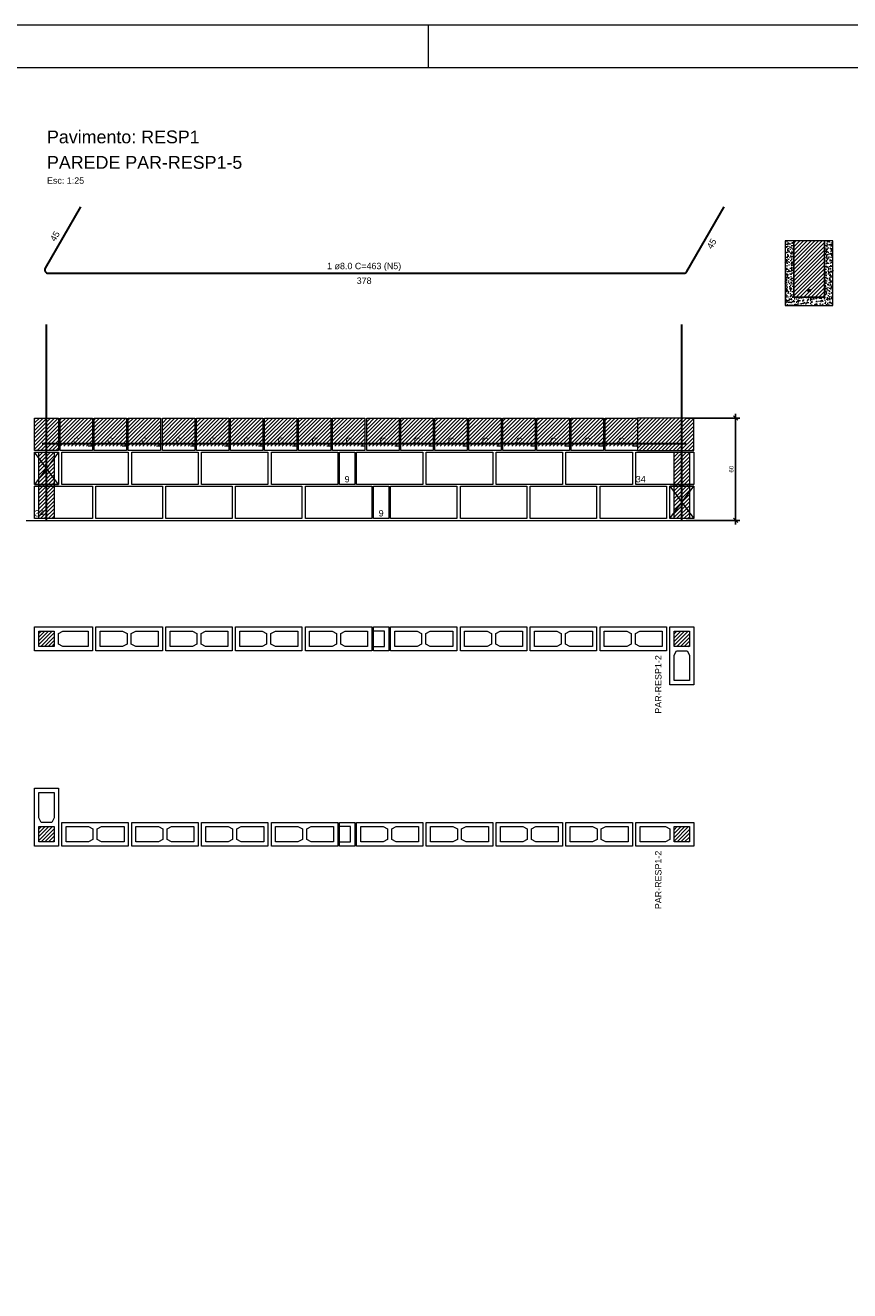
# Model space of a CAD drawing. Header units: millimetres. Extents: x 337 to 624, y -381 to -65.
# Tile 60 of 138: x 479 to 499, y -287 to -257. Entities that reach past the tile are written whole.
import ezdxf

# ---------------------------------------------------------------- set-up
doc = ezdxf.new("R2010")
doc.units = ezdxf.units.MM
doc.header["$MEASUREMENT"] = 0
doc.linetypes.add('DOT', pattern=[6.35, 0, -6.35])
doc.layers.get('0').update_dxf_attribs({"lineweight": 5})
for name, color, linetype, lineweight in [('Armadura', 7, 'Continuous', 30), ('Armaduras em corte', 14, 'Continuous', 0), ('Cotas', 7, 'Continuous', 5), ('Descrição da armadura', 7, 'Continuous', 5), ('PA-Ajustes', 8, 'Continuous', 5), ('PA-Graute', 8, 'Continuous', 0), ('PA-Piso', 7, 'Continuous', 20), ('PE-Contrafiamento L', 1, 'Continuous', 13), ('PE-Inteiro', 7, 'Continuous', 5), ('PE-Meio canaleta', 5, 'Continuous', 5), ('PE-Paredes', 1, 'Continuous', 5), ('PE-Pastilha', 3, 'Continuous', 5), ('PRANCHA 01', 7, 'Continuous', 20), ('Textos armaduras', 7, 'Continuous', 5)]:
    doc.layers.add(name, color=color, linetype=linetype, lineweight=lineweight)
doc.styles.add('Arial', font='arial.ttf')
doc.dimstyles.new('UM_25.000000', dxfattribs={"dimtxt": 0.18, "dimasz": 0.1, "dimexe": 0.1, "dimexo": 0.2, "dimgap": 0, "dimtad": 1, "dimtih": 1, "dimtoh": 1, "dimdec": 1, "dimlfac": 25, "dimzin": 0, "dimdsep": 46, "dimtxsty": 'Standard', "dimcen": 0.09, "dimdle": 0.1, "dimadec": 1, "dimazin": 2, "dimtfac": 1, "dimtdec": 4, "dimtofl": 0, "dimtmove": 0, "dimatfit": 3, "dimfxl": 1, "dimtolj": 1, "dimarcsym": 0})
pattern_1 = [(45, (416.39092, -438.667866), (-0.044194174, 0.044194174), [])]

# ---------------------------------------------------------------- blocks, each defined once
blk = doc.blocks.new('_Oblique')
at = {"color": 0, "linetype": 'ByBlock', "lineweight": -2}
blk.add_line((-0.5, -0.5), (0.5, 0.5), dxfattribs=at)
blk = doc.blocks.new('*D449')
at = {"layer": 'Cotas', "color": 0, "lineweight": -2, "transparency": 16777216}
for p, q in [((494.702, -266.563), (495.967, -266.563)), ((495.867, -269.063), (495.867, -266.463)), ((494.702, -268.963), (495.967, -268.963))]:
    blk.add_line(p, q, dxfattribs=at)
at = {"layer": 'Defpoints', "color": 0, "transparency": 16777216}
for p in [(494.602, -266.563), (495.867, -266.563), (494.602, -268.963)]:
    blk.add_point(p, dxfattribs=at)
at = {"layer": 'Cotas', "color": 0, "lineweight": -2, "transparency": 16777216, "xscale": 0.1, "yscale": 0.1, "zscale": 0.1}
for p, rotation in [((495.867, -266.563), 90), ((495.867, -268.963), 270)]:
    blk.add_blockref('_Oblique', p, dxfattribs=dict(at, rotation=rotation))
at = {"layer": 'Cotas', "transparency": 16777216, "insert": (495.767, -267.763), "char_height": 0.1, "attachment_point": 5, "rotation": 90, "style": 'Arial'}
blk.add_mtext('\\A1;60', dxfattribs=at)

msp = doc.modelspace()

# ---------------------------------------------------------------- hatches: boundary and pattern name
at = {"layer": 'Armaduras em corte', "linetype": 'Continuous'}
msp.add_hatch(color=14, dxfattribs=at).paths.add_polyline_path([(497.6241, -263.5707), (497.624, -263.5679), (497.6236, -263.5652), (497.623, -263.5624), (497.6222, -263.5598), (497.6211, -263.5572), (497.6198, -263.5547), (497.6183, -263.5524), (497.6166, -263.5501), (497.6147, -263.5481), (497.6127, -263.5462), (497.6105, -263.5445), (497.6081, -263.543), (497.6056, -263.5417), (497.6031, -263.5406), (497.6004, -263.5398), (497.5977, -263.5392), (497.5949, -263.5388), (497.5921, -263.5387), (497.5893, -263.5388), (497.5866, -263.5392), (497.5838, -263.5398), (497.5812, -263.5406), (497.5786, -263.5417), (497.5761, -263.543), (497.5738, -263.5445), (497.5715, -263.5462), (497.5695, -263.5481), (497.5676, -263.5501), (497.5659, -263.5524), (497.5644, -263.5547), (497.5631, -263.5572), (497.562, -263.5598), (497.5612, -263.5624), (497.5606, -263.5652), (497.5602, -263.5679), (497.5601, -263.5707), (497.5602, -263.5735), (497.5606, -263.5763), (497.5612, -263.579), (497.562, -263.5817), (497.5631, -263.5842), (497.5644, -263.5867), (497.5659, -263.5891), (497.5676, -263.5913), (497.5695, -263.5933), (497.5715, -263.5952), (497.5738, -263.5969), (497.5761, -263.5984), (497.5786, -263.5997), (497.5812, -263.6008), (497.5838, -263.6016), (497.5866, -263.6022), (497.5893, -263.6026), (497.5921, -263.6027), (497.5949, -263.6026), (497.5977, -263.6022), (497.6004, -263.6016), (497.6031, -263.6008), (497.6056, -263.5997), (497.6081, -263.5984), (497.6105, -263.5969), (497.6127, -263.5952), (497.6147, -263.5933), (497.6166, -263.5913), (497.6183, -263.5891), (497.6198, -263.5867), (497.6211, -263.5842), (497.6222, -263.5817), (497.623, -263.579), (497.6236, -263.5763), (497.624, -263.5735)])
at = {"layer": 'PA-Ajustes', "linetype": 'Continuous'}
h = msp.add_hatch(dxfattribs=at)
h.set_pattern_fill('ANSI31', color=8, scale=0.5, style=0)
h.set_pattern_definition(pattern_1)
h.paths.add_polyline_path([(479.4017, -266.5627), (479.9617, -266.5627), (479.9617, -267.3227), (479.4017, -267.3227)])
h = msp.add_hatch(dxfattribs=at)
h.set_pattern_fill('ANSI31', color=8, scale=0.5, style=0)
h.set_pattern_definition(pattern_1)
h.paths.add_polyline_path([(493.5617, -266.5627), (493.5617, -267.3227), (494.8821, -267.3227), (494.8821, -266.5627)])
at = {"layer": 'PA-Graute', "linetype": 'Continuous'}
h = msp.add_hatch(dxfattribs=at)
h.set_pattern_fill('ANSI31', color=8, scale=0.5, style=0)
h.set_pattern_definition(pattern_1)
h.paths.add_polyline_path([(497.2321, -263.7227), (497.9521, -263.7227), (497.9521, -262.4027), (497.2321, -262.4027)])
h = msp.add_hatch(dxfattribs=at)
h.set_pattern_fill('ANSI31', color=8, scale=0.5, style=0)
h.set_pattern_definition(pattern_1)
h.paths.add_polyline_path([(480.0017, -266.5627), (480.7617, -266.5627), (480.7617, -267.2227), (480.0017, -267.2227)])
h = msp.add_hatch(dxfattribs=at)
h.set_pattern_fill('ANSI31', color=8, scale=0.5, style=0)
h.set_pattern_definition(pattern_1)
h.paths.add_polyline_path([(480.8017, -266.5627), (481.5617, -266.5627), (481.5617, -267.2227), (480.8017, -267.2227)])
h = msp.add_hatch(dxfattribs=at)
h.set_pattern_fill('ANSI31', color=8, scale=0.5, style=0)
h.set_pattern_definition(pattern_1)
h.paths.add_polyline_path([(481.6017, -266.5627), (482.3617, -266.5627), (482.3617, -267.2227), (481.6017, -267.2227)])
h = msp.add_hatch(dxfattribs=at)
h.set_pattern_fill('ANSI31', color=8, scale=0.5, style=0)
h.set_pattern_definition(pattern_1)
h.paths.add_polyline_path([(482.4017, -266.5627), (483.1617, -266.5627), (483.1617, -267.2227), (482.4017, -267.2227)])
h = msp.add_hatch(dxfattribs=at)
h.set_pattern_fill('ANSI31', color=8, scale=0.5, style=0)
h.set_pattern_definition(pattern_1)
h.paths.add_polyline_path([(483.2017, -266.5627), (483.9617, -266.5627), (483.9617, -267.2227), (483.2017, -267.2227)])
h = msp.add_hatch(dxfattribs=at)
h.set_pattern_fill('ANSI31', color=8, scale=0.5, style=0)
h.set_pattern_definition(pattern_1)
h.paths.add_polyline_path([(484.0017, -266.5627), (484.7617, -266.5627), (484.7617, -267.2227), (484.0017, -267.2227)])
h = msp.add_hatch(dxfattribs=at)
h.set_pattern_fill('ANSI31', color=8, scale=0.5, style=0)
h.set_pattern_definition(pattern_1)
h.paths.add_polyline_path([(484.8017, -266.5627), (485.5617, -266.5627), (485.5617, -267.2227), (484.8017, -267.2227)])
h = msp.add_hatch(dxfattribs=at)
h.set_pattern_fill('ANSI31', color=8, scale=0.5, style=0)
h.set_pattern_definition(pattern_1)
h.paths.add_polyline_path([(485.6017, -266.5627), (486.3617, -266.5627), (486.3617, -267.2227), (485.6017, -267.2227)])
h = msp.add_hatch(dxfattribs=at)
h.set_pattern_fill('ANSI31', color=8, scale=0.5, style=0)
h.set_pattern_definition(pattern_1)
h.paths.add_polyline_path([(486.4017, -266.5627), (487.1617, -266.5627), (487.1617, -267.2227), (486.4017, -267.2227)])
h = msp.add_hatch(dxfattribs=at)
h.set_pattern_fill('ANSI31', color=8, scale=0.5, style=0)
h.set_pattern_definition(pattern_1)
h.paths.add_polyline_path([(487.2017, -266.5627), (487.9617, -266.5627), (487.9617, -267.2227), (487.2017, -267.2227)])
h = msp.add_hatch(dxfattribs=at)
h.set_pattern_fill('ANSI31', color=8, scale=0.5, style=0)
h.set_pattern_definition(pattern_1)
h.paths.add_polyline_path([(488.0017, -266.5627), (488.7617, -266.5627), (488.7617, -267.2227), (488.0017, -267.2227)])
h = msp.add_hatch(dxfattribs=at)
h.set_pattern_fill('ANSI31', color=8, scale=0.5, style=0)
h.set_pattern_definition(pattern_1)
h.paths.add_polyline_path([(488.8017, -266.5627), (489.5617, -266.5627), (489.5617, -267.2227), (488.8017, -267.2227)])
h = msp.add_hatch(dxfattribs=at)
h.set_pattern_fill('ANSI31', color=8, scale=0.5, style=0)
h.set_pattern_definition(pattern_1)
h.paths.add_polyline_path([(489.6017, -266.5627), (490.3617, -266.5627), (490.3617, -267.2227), (489.6017, -267.2227)])
h = msp.add_hatch(dxfattribs=at)
h.set_pattern_fill('ANSI31', color=8, scale=0.5, style=0)
h.set_pattern_definition(pattern_1)
h.paths.add_polyline_path([(490.4017, -266.5627), (491.1617, -266.5627), (491.1617, -267.2227), (490.4017, -267.2227)])
h = msp.add_hatch(dxfattribs=at)
h.set_pattern_fill('ANSI31', color=8, scale=0.5, style=0)
h.set_pattern_definition(pattern_1)
h.paths.add_polyline_path([(491.2017, -266.5627), (491.9617, -266.5627), (491.9617, -267.2227), (491.2017, -267.2227)])
h = msp.add_hatch(dxfattribs=at)
h.set_pattern_fill('ANSI31', color=8, scale=0.5, style=0)
h.set_pattern_definition(pattern_1)
h.paths.add_polyline_path([(492.0017, -266.5627), (492.7617, -266.5627), (492.7617, -267.2227), (492.0017, -267.2227)])
h = msp.add_hatch(dxfattribs=at)
h.set_pattern_fill('ANSI31', color=8, scale=0.5, style=0)
h.set_pattern_definition(pattern_1)
h.paths.add_polyline_path([(492.8017, -266.5627), (493.5617, -266.5627), (493.5617, -267.2227), (492.8017, -267.2227)])
h = msp.add_hatch(dxfattribs=at)
h.set_pattern_fill('ANSI31', color=8, scale=0.5, style=0)
h.set_pattern_definition(pattern_1)
h.paths.add_polyline_path([(479.5017, -267.3627), (479.8617, -267.3627), (479.8617, -268.9227), (479.5017, -268.9227)])
h = msp.add_hatch(dxfattribs=at)
h.set_pattern_fill('ANSI31', color=8, scale=0.5, style=0)
h.set_pattern_definition(pattern_1)
h.paths.add_polyline_path([(494.4221, -267.3627), (494.7821, -267.3627), (494.7821, -268.9227), (494.4221, -268.9227)])
h = msp.add_hatch(dxfattribs=at)
h.set_pattern_fill('ANSI31', color=8, scale=0.5, style=0)
h.set_pattern_definition(pattern_1)
h.paths.add_polyline_path([(479.5017, -271.5621), (479.8617, -271.5621), (479.8617, -271.9221), (479.5017, -271.9221)])
h = msp.add_hatch(dxfattribs=at)
h.set_pattern_fill('ANSI31', color=8, scale=0.5, style=0)
h.set_pattern_definition(pattern_1)
h.paths.add_polyline_path([(494.7821, -271.5621), (494.7821, -271.9221), (494.4221, -271.9221), (494.4221, -271.5621)])
h = msp.add_hatch(dxfattribs=at)
h.set_pattern_fill('ANSI31', color=8, scale=0.5, style=0)
h.set_pattern_definition(pattern_1)
h.paths.add_polyline_path([(479.5017, -276.5108), (479.5017, -276.1508), (479.8617, -276.1508), (479.8617, -276.5108)])
h = msp.add_hatch(dxfattribs=at)
h.set_pattern_fill('ANSI31', color=8, scale=0.5, style=0)
h.set_pattern_definition(pattern_1)
h.paths.add_polyline_path([(494.7821, -276.5108), (494.4221, -276.5108), (494.4221, -276.1508), (494.7821, -276.1508)])
at = {"layer": 'PE-Meio canaleta', "linetype": 'Continuous'}
h = msp.add_hatch(dxfattribs=at)
h.set_pattern_fill('AR-CONC', color=5, scale=0.02, style=0)
h.set_pattern_definition([(50, (416.39092, -438.66787), (0.14345204, -0.01255043), [0.015, -0.165]), (355, (416.39092, -438.66787), (-0.02775027, 0.15043843), [0.012, -0.132]), (100.4514, (416.40287, -438.66891), (0.11570188, 0.13788791), [0.01274804, -0.14022842]), (46.1842, (416.39092, -438.62787), (0.21344821, -0.0331038), [0.0225, -0.2475]), (96.6356, (416.4087, -438.63063), (0.18693254, 0.19482357), [0.01912206, -0.2103426]), (351.1842, (416.39092, -438.62787), (0.1869324, 0.19482372), [0.018, -0.198]), (21, (416.41092, -438.63787), (0.11938141, -0.08052378), [0.015, -0.165]), (326, (416.41092, -438.63787), (0.04866307, 0.14503001), [0.012, -0.132]), (71.4514, (416.42087, -438.64458), (0.16804453, 0.0645061), [0.01274804, -0.14022842]), (37.5, (416.39092, -438.667866), (0.002431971, 0.066578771), [0, -0.1304, 0, -0.134, 0, -0.1325]), (7.5, (416.39092, -438.66787), (0.052613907, 0.078882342), [0, -0.0764, 0, -0.1274, 0, -0.0505]), (327.5, (416.34632, -438.667866), (0.106764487, -0.004510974), [0, -0.05, 0, -0.156, 0, -0.207]), (317.5, (416.32632, -438.66787), (0.116637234, 0.020020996), [0, -0.065, 0, -0.1036, 0, -0.147])])
h.paths.add_polyline_path([(497.0321, -263.9227), (498.1521, -263.9227), (498.1521, -262.4027), (497.9521, -262.4027), (497.9521, -263.7227), (497.2321, -263.7227), (497.2321, -262.4027), (497.0321, -262.4027)])

# ---------------------------------------------------------------- linework, layer by layer
at = {"layer": 'Armadura'}
for p, q in [((480.4817, -261.6039), (479.651, -263.0427)), ((494.7252, -263.1227), (495.6021, -261.6039)), ((479.7203, -263.1627), (494.6559, -263.1627)), ((479.5817, -267.1627), (494.7021, -267.1627))]:
    msp.add_line(p, q, dxfattribs=at)
for points in [[(479.6817, -268.9627), (479.6817, -264.3627)], [(494.6021, -268.9627), (494.6021, -264.3627)]]:
    msp.add_lwpolyline(points, dxfattribs=at)
for centre, start, end in [((479.7203, -263.0827), 150, 270), ((494.6559, -263.0827), 270, 330)]:
    msp.add_arc(centre, 0.08, start, end, dxfattribs=at)
at = {"layer": 'Armaduras em corte'}
msp.add_circle((497.5921, -263.5707), 0.032, dxfattribs=at)
at = {"layer": 'PA-Ajustes', "linetype": 'Continuous'}
for points in [[(479.4017, -266.5627), (479.9617, -266.5627), (479.9617, -267.3227), (479.4017, -267.3227)], [(493.5617, -266.5627), (493.5617, -267.3227), (494.8821, -267.3227), (494.8821, -266.5627)]]:
    msp.add_lwpolyline(points, close=True, dxfattribs=at)
at = {"layer": 'PA-Graute', "color": 8, "linetype": 'Continuous'}
for points in [[(479.5017, -267.3627), (479.8617, -267.3627), (479.8617, -268.9227), (479.5017, -268.9227)], [(494.4221, -267.3627), (494.7821, -267.3627), (494.7821, -268.9227), (494.4221, -268.9227)]]:
    msp.add_lwpolyline(points, close=True, dxfattribs=at)
at = {"layer": 'PA-Piso'}
msp.add_line((479.2017, -268.9627), (495.6421, -268.9627), dxfattribs=at)
at = {"layer": 'PE-Contrafiamento L', "linetype": 'Continuous'}
for p, q in [((479.4017, -268.1227), (479.4017, -267.3627)), ((479.4017, -267.3627), (479.9617, -267.3627)), ((479.9617, -267.3627), (479.4017, -268.1227)), ((479.9617, -268.1227), (479.4017, -267.3627)), ((479.4017, -267.3627), (479.9617, -267.3627)), ((479.9617, -267.3627), (479.9617, -268.1227)), ((493.5221, -268.1227), (493.5221, -267.3627)), ((493.5221, -267.3627), (494.8821, -267.3627)), ((494.8821, -267.3627), (494.8821, -268.1227)), ((479.9617, -268.1227), (479.4017, -268.1227)), ((479.4017, -268.1227), (479.9617, -268.1227)), ((479.4017, -268.1627), (480.7617, -268.1627)), ((479.4017, -268.9227), (479.4017, -268.1627)), ((480.7617, -268.1627), (480.7617, -268.9227)), ((494.8821, -268.1227), (493.5221, -268.1227)), ((494.3221, -268.1627), (494.8821, -268.1627)), ((494.3221, -268.9227), (494.8821, -268.1627)), ((494.8821, -268.1627), (494.3221, -268.1627)), ((494.3221, -268.1627), (494.8821, -268.9227)), ((494.3221, -268.9227), (494.3221, -268.1627)), ((494.8821, -268.1627), (494.8821, -268.9227)), ((480.7617, -268.9227), (479.4017, -268.9227)), ((494.8821, -268.9227), (494.3221, -268.9227)), ((494.8821, -268.9227), (494.3221, -268.9227)), ((479.4017, -271.4621), (480.7617, -271.4621)), ((479.4017, -272.0221), (479.4017, -271.4621)), ((480.7617, -271.4621), (480.7617, -272.0221)), ((494.3221, -272.8221), (494.3221, -271.4621)), ((494.3221, -271.4621), (494.8821, -271.4621)), ((494.8821, -271.4621), (494.8821, -272.8221)), ((480.7617, -272.0221), (479.4017, -272.0221)), ((494.8821, -272.8221), (494.3221, -272.8221)), ((479.4017, -276.6108), (479.4017, -275.2508)), ((479.4017, -275.2508), (479.9617, -275.2508)), ((479.9617, -275.2508), (479.9617, -276.6108)), ((493.5221, -276.6108), (493.5221, -276.0508)), ((493.5221, -276.0508), (494.8821, -276.0508)), ((494.8821, -276.0508), (494.8821, -276.6108)), ((479.9617, -276.6108), (479.4017, -276.6108)), ((494.8821, -276.6108), (493.5221, -276.6108))]:
    msp.add_line(p, q, dxfattribs=at)
at = {"layer": 'PE-Contrafiamento L', "linetype": 'Continuous', "lineweight": 5}
for p, q in [((479.5017, -271.5621), (479.8617, -271.5621)), ((479.5017, -271.9221), (479.5017, -271.5621)), ((479.8617, -271.5621), (479.8617, -271.9221)), ((479.9617, -271.6181), (480.0657, -271.5621)), ((479.9617, -271.8661), (479.9617, -271.6181)), ((480.0657, -271.5621), (480.6617, -271.5621)), ((480.6617, -271.5621), (480.6617, -271.9221)), ((494.4221, -271.9221), (494.4221, -271.5621)), ((494.4221, -271.5621), (494.7821, -271.5621)), ((494.7821, -271.5621), (494.7821, -271.9221)), ((479.8617, -271.9221), (479.5017, -271.9221)), ((480.0657, -271.9221), (479.9617, -271.8661)), ((480.6617, -271.9221), (480.0657, -271.9221)), ((494.7821, -271.9221), (494.4221, -271.9221)), ((494.4221, -272.1261), (494.4781, -272.0221)), ((494.4781, -272.0221), (494.7261, -272.0221)), ((494.7261, -272.0221), (494.7821, -272.1261)), ((494.4221, -272.7221), (494.4221, -272.1261)), ((494.7821, -272.1261), (494.7821, -272.7221)), ((494.7821, -272.7221), (494.4221, -272.7221)), ((479.5017, -275.9468), (479.5017, -275.3508)), ((479.5017, -275.3508), (479.8617, -275.3508)), ((479.8617, -275.3508), (479.8617, -275.9468)), ((479.5577, -276.0508), (479.5017, -275.9468)), ((479.5017, -276.5108), (479.5017, -276.1508)), ((479.5017, -276.1508), (479.8617, -276.1508)), ((479.8057, -276.0508), (479.5577, -276.0508)), ((479.8617, -275.9468), (479.8057, -276.0508)), ((479.8617, -276.1508), (479.8617, -276.5108)), ((493.6221, -276.5108), (493.6221, -276.1508)), ((493.6221, -276.1508), (494.2181, -276.1508)), ((494.2181, -276.1508), (494.3221, -276.2068)), ((494.3221, -276.2068), (494.3221, -276.4548)), ((494.4221, -276.5108), (494.4221, -276.1508)), ((494.4221, -276.1508), (494.7821, -276.1508)), ((494.7821, -276.1508), (494.7821, -276.5108)), ((494.3221, -276.4548), (494.2181, -276.5108)), ((479.8617, -276.5108), (479.5017, -276.5108)), ((494.2181, -276.5108), (493.6221, -276.5108)), ((494.7821, -276.5108), (494.4221, -276.5108))]:
    msp.add_line(p, q, dxfattribs=at)
at = {"layer": 'PE-Inteiro', "linetype": 'Continuous'}
for p, q in [((480.0417, -267.3627), (481.6017, -267.3627)), ((480.0417, -268.1227), (480.0417, -267.3627)), ((481.6017, -267.3627), (481.6017, -268.1227)), ((481.6817, -267.3627), (483.2417, -267.3627)), ((481.6817, -268.1227), (481.6817, -267.3627)), ((483.2417, -267.3627), (483.2417, -268.1227)), ((483.3217, -267.3627), (484.8817, -267.3627)), ((483.3217, -268.1227), (483.3217, -267.3627)), ((484.8817, -267.3627), (484.8817, -268.1227)), ((484.9617, -267.3627), (486.5217, -267.3627)), ((484.9617, -268.1227), (484.9617, -267.3627)), ((486.5217, -267.3627), (486.5217, -268.1227)), ((486.9621, -267.3627), (488.5221, -267.3627)), ((486.9621, -268.1227), (486.9621, -267.3627)), ((488.5221, -267.3627), (488.5221, -268.1227)), ((488.6021, -267.3627), (490.1621, -267.3627)), ((488.6021, -268.1227), (488.6021, -267.3627)), ((490.1621, -267.3627), (490.1621, -268.1227)), ((490.2421, -267.3627), (491.8021, -267.3627)), ((490.2421, -268.1227), (490.2421, -267.3627)), ((491.8021, -267.3627), (491.8021, -268.1227)), ((491.8821, -267.3627), (493.4421, -267.3627)), ((491.8821, -268.1227), (491.8821, -267.3627)), ((493.4421, -267.3627), (493.4421, -268.1227)), ((481.6017, -268.1227), (480.0417, -268.1227)), ((480.8417, -268.1627), (482.4017, -268.1627)), ((480.8417, -268.9227), (480.8417, -268.1627)), ((483.2417, -268.1227), (481.6817, -268.1227)), ((482.4017, -268.1627), (482.4017, -268.9227)), ((482.4817, -268.1627), (484.0417, -268.1627)), ((482.4817, -268.9227), (482.4817, -268.1627)), ((484.8817, -268.1227), (483.3217, -268.1227)), ((484.0417, -268.1627), (484.0417, -268.9227)), ((484.1217, -268.1627), (485.6817, -268.1627)), ((484.1217, -268.9227), (484.1217, -268.1627)), ((486.5217, -268.1227), (484.9617, -268.1227)), ((485.6817, -268.1627), (485.6817, -268.9227)), ((485.7617, -268.1627), (487.3217, -268.1627)), ((485.7617, -268.9227), (485.7617, -268.1627)), ((488.5221, -268.1227), (486.9621, -268.1227)), ((487.3217, -268.1627), (487.3217, -268.9227)), ((487.7621, -268.1627), (489.3221, -268.1627)), ((487.7621, -268.9227), (487.7621, -268.1627)), ((490.1621, -268.1227), (488.6021, -268.1227)), ((489.3221, -268.1627), (489.3221, -268.9227)), ((489.4021, -268.1627), (490.9621, -268.1627)), ((489.4021, -268.9227), (489.4021, -268.1627)), ((491.8021, -268.1227), (490.2421, -268.1227)), ((490.9621, -268.1627), (490.9621, -268.9227)), ((491.0421, -268.1627), (492.6021, -268.1627)), ((491.0421, -268.9227), (491.0421, -268.1627)), ((493.4421, -268.1227), (491.8821, -268.1227)), ((492.6021, -268.1627), (492.6021, -268.9227)), ((492.6821, -268.1627), (494.2421, -268.1627)), ((492.6821, -268.9227), (492.6821, -268.1627)), ((494.2421, -268.1627), (494.2421, -268.9227)), ((482.4017, -268.9227), (480.8417, -268.9227)), ((484.0417, -268.9227), (482.4817, -268.9227)), ((485.6817, -268.9227), (484.1217, -268.9227)), ((487.3217, -268.9227), (485.7617, -268.9227)), ((489.3221, -268.9227), (487.7621, -268.9227)), ((490.9621, -268.9227), (489.4021, -268.9227)), ((492.6021, -268.9227), (491.0421, -268.9227)), ((494.2421, -268.9227), (492.6821, -268.9227)), ((480.8417, -271.4621), (482.4017, -271.4621)), ((480.8417, -272.0221), (480.8417, -271.4621)), ((482.4017, -271.4621), (482.4017, -272.0221)), ((482.4817, -271.4621), (484.0417, -271.4621)), ((482.4817, -272.0221), (482.4817, -271.4621)), ((484.0417, -271.4621), (484.0417, -272.0221)), ((484.1217, -271.4621), (485.6817, -271.4621)), ((484.1217, -272.0221), (484.1217, -271.4621)), ((485.6817, -271.4621), (485.6817, -272.0221)), ((485.7617, -271.4621), (487.3217, -271.4621)), ((485.7617, -272.0221), (485.7617, -271.4621)), ((487.3217, -271.4621), (487.3217, -272.0221)), ((487.7621, -271.4621), (489.3221, -271.4621)), ((487.7621, -272.0221), (487.7621, -271.4621)), ((489.3221, -271.4621), (489.3221, -272.0221)), ((489.4021, -271.4621), (490.9621, -271.4621)), ((489.4021, -272.0221), (489.4021, -271.4621)), ((490.9621, -271.4621), (490.9621, -272.0221)), ((491.0421, -271.4621), (492.6021, -271.4621)), ((491.0421, -272.0221), (491.0421, -271.4621)), ((492.6021, -271.4621), (492.6021, -272.0221)), ((492.6821, -271.4621), (494.2421, -271.4621)), ((492.6821, -272.0221), (492.6821, -271.4621)), ((494.2421, -271.4621), (494.2421, -272.0221)), ((482.4017, -272.0221), (480.8417, -272.0221)), ((484.0417, -272.0221), (482.4817, -272.0221)), ((485.6817, -272.0221), (484.1217, -272.0221)), ((487.3217, -272.0221), (485.7617, -272.0221)), ((489.3221, -272.0221), (487.7621, -272.0221)), ((490.9621, -272.0221), (489.4021, -272.0221)), ((492.6021, -272.0221), (491.0421, -272.0221)), ((494.2421, -272.0221), (492.6821, -272.0221)), ((480.0417, -276.0508), (481.6017, -276.0508)), ((480.0417, -276.6108), (480.0417, -276.0508)), ((481.6017, -276.0508), (481.6017, -276.6108)), ((481.6817, -276.0508), (483.2417, -276.0508)), ((481.6817, -276.6108), (481.6817, -276.0508)), ((483.2417, -276.0508), (483.2417, -276.6108)), ((483.3217, -276.0508), (484.8817, -276.0508)), ((483.3217, -276.6108), (483.3217, -276.0508)), ((484.8817, -276.0508), (484.8817, -276.6108)), ((484.9617, -276.0508), (486.5217, -276.0508)), ((484.9617, -276.6108), (484.9617, -276.0508)), ((486.5217, -276.0508), (486.5217, -276.6108)), ((486.9621, -276.0508), (488.5221, -276.0508)), ((486.9621, -276.6108), (486.9621, -276.0508)), ((488.5221, -276.0508), (488.5221, -276.6108)), ((488.6021, -276.0508), (490.1621, -276.0508)), ((488.6021, -276.6108), (488.6021, -276.0508)), ((490.1621, -276.0508), (490.1621, -276.6108)), ((490.2421, -276.0508), (491.8021, -276.0508)), ((490.2421, -276.6108), (490.2421, -276.0508)), ((491.8021, -276.0508), (491.8021, -276.6108)), ((491.8821, -276.0508), (493.4421, -276.0508)), ((491.8821, -276.6108), (491.8821, -276.0508)), ((493.4421, -276.0508), (493.4421, -276.6108)), ((481.6017, -276.6108), (480.0417, -276.6108)), ((483.2417, -276.6108), (481.6817, -276.6108)), ((484.8817, -276.6108), (483.3217, -276.6108)), ((486.5217, -276.6108), (484.9617, -276.6108)), ((488.5221, -276.6108), (486.9621, -276.6108)), ((490.1621, -276.6108), (488.6021, -276.6108)), ((491.8021, -276.6108), (490.2421, -276.6108)), ((493.4421, -276.6108), (491.8821, -276.6108))]:
    msp.add_line(p, q, dxfattribs=at)
at = {"layer": 'PE-Inteiro', "linetype": 'Continuous', "lineweight": 5}
for p, q in [((480.9417, -271.5621), (481.4677, -271.5621)), ((480.9417, -271.9221), (480.9417, -271.5621)), ((481.4677, -271.5621), (481.5717, -271.6181)), ((481.5717, -271.6181), (481.5717, -271.8661)), ((481.6717, -271.6181), (481.7757, -271.5621)), ((481.6717, -271.8661), (481.6717, -271.6181)), ((481.7757, -271.5621), (482.3017, -271.5621)), ((482.3017, -271.5621), (482.3017, -271.9221)), ((482.5817, -271.5621), (483.1077, -271.5621)), ((482.5817, -271.9221), (482.5817, -271.5621)), ((483.1077, -271.5621), (483.2117, -271.6181)), ((483.2117, -271.6181), (483.2117, -271.8661)), ((483.3117, -271.6181), (483.4157, -271.5621)), ((483.3117, -271.8661), (483.3117, -271.6181)), ((483.4157, -271.5621), (483.9417, -271.5621)), ((483.9417, -271.5621), (483.9417, -271.9221)), ((484.2217, -271.5621), (484.7477, -271.5621)), ((484.2217, -271.9221), (484.2217, -271.5621)), ((484.7477, -271.5621), (484.8517, -271.6181)), ((484.8517, -271.6181), (484.8517, -271.8661)), ((484.9517, -271.6181), (485.0557, -271.5621)), ((484.9517, -271.8661), (484.9517, -271.6181)), ((485.0557, -271.5621), (485.5817, -271.5621)), ((485.5817, -271.5621), (485.5817, -271.9221)), ((485.8617, -271.5621), (486.3877, -271.5621)), ((485.8617, -271.9221), (485.8617, -271.5621)), ((486.3877, -271.5621), (486.4917, -271.6181)), ((486.4917, -271.6181), (486.4917, -271.8661)), ((486.5917, -271.6181), (486.6957, -271.5621)), ((486.5917, -271.8661), (486.5917, -271.6181)), ((486.6957, -271.5621), (487.2217, -271.5621)), ((487.2217, -271.5621), (487.2217, -271.9221)), ((487.8621, -271.5621), (488.3881, -271.5621)), ((487.8621, -271.9221), (487.8621, -271.5621)), ((488.3881, -271.5621), (488.4921, -271.6181)), ((488.4921, -271.6181), (488.4921, -271.8661)), ((488.5921, -271.6181), (488.6961, -271.5621)), ((488.5921, -271.8661), (488.5921, -271.6181)), ((488.6961, -271.5621), (489.2221, -271.5621)), ((489.2221, -271.5621), (489.2221, -271.9221)), ((489.5021, -271.5621), (490.0281, -271.5621)), ((489.5021, -271.9221), (489.5021, -271.5621)), ((490.0281, -271.5621), (490.1321, -271.6181)), ((490.1321, -271.6181), (490.1321, -271.8661)), ((490.2321, -271.6181), (490.3361, -271.5621)), ((490.2321, -271.8661), (490.2321, -271.6181)), ((490.3361, -271.5621), (490.8621, -271.5621)), ((490.8621, -271.5621), (490.8621, -271.9221)), ((491.1421, -271.5621), (491.6681, -271.5621)), ((491.1421, -271.9221), (491.1421, -271.5621)), ((491.6681, -271.5621), (491.7721, -271.6181)), ((491.7721, -271.6181), (491.7721, -271.8661)), ((491.8721, -271.6181), (491.9761, -271.5621)), ((491.8721, -271.8661), (491.8721, -271.6181)), ((491.9761, -271.5621), (492.5021, -271.5621)), ((492.5021, -271.5621), (492.5021, -271.9221)), ((492.7821, -271.5621), (493.3081, -271.5621)), ((492.7821, -271.9221), (492.7821, -271.5621)), ((493.3081, -271.5621), (493.4121, -271.6181)), ((493.4121, -271.6181), (493.4121, -271.8661)), ((493.5121, -271.6181), (493.6161, -271.5621)), ((493.5121, -271.8661), (493.5121, -271.6181)), ((493.6161, -271.5621), (494.1421, -271.5621)), ((494.1421, -271.5621), (494.1421, -271.9221)), ((481.4677, -271.9221), (480.9417, -271.9221)), ((481.5717, -271.8661), (481.4677, -271.9221)), ((481.7757, -271.9221), (481.6717, -271.8661)), ((482.3017, -271.9221), (481.7757, -271.9221)), ((483.1077, -271.9221), (482.5817, -271.9221)), ((483.2117, -271.8661), (483.1077, -271.9221)), ((483.4157, -271.9221), (483.3117, -271.8661)), ((483.9417, -271.9221), (483.4157, -271.9221)), ((484.7477, -271.9221), (484.2217, -271.9221)), ((484.8517, -271.8661), (484.7477, -271.9221)), ((485.0557, -271.9221), (484.9517, -271.8661)), ((485.5817, -271.9221), (485.0557, -271.9221)), ((486.3877, -271.9221), (485.8617, -271.9221)), ((486.4917, -271.8661), (486.3877, -271.9221)), ((486.6957, -271.9221), (486.5917, -271.8661)), ((487.2217, -271.9221), (486.6957, -271.9221)), ((488.3881, -271.9221), (487.8621, -271.9221)), ((488.4921, -271.8661), (488.3881, -271.9221)), ((488.6961, -271.9221), (488.5921, -271.8661)), ((489.2221, -271.9221), (488.6961, -271.9221)), ((490.0281, -271.9221), (489.5021, -271.9221)), ((490.1321, -271.8661), (490.0281, -271.9221)), ((490.3361, -271.9221), (490.2321, -271.8661)), ((490.8621, -271.9221), (490.3361, -271.9221)), ((491.6681, -271.9221), (491.1421, -271.9221)), ((491.7721, -271.8661), (491.6681, -271.9221)), ((491.9761, -271.9221), (491.8721, -271.8661)), ((492.5021, -271.9221), (491.9761, -271.9221)), ((493.3081, -271.9221), (492.7821, -271.9221)), ((493.4121, -271.8661), (493.3081, -271.9221)), ((493.6161, -271.9221), (493.5121, -271.8661)), ((494.1421, -271.9221), (493.6161, -271.9221)), ((480.1417, -276.1508), (480.6677, -276.1508)), ((480.1417, -276.5108), (480.1417, -276.1508)), ((480.6677, -276.1508), (480.7717, -276.2068)), ((480.7717, -276.2068), (480.7717, -276.4548)), ((480.8717, -276.2068), (480.9757, -276.1508)), ((480.8717, -276.4548), (480.8717, -276.2068)), ((480.9757, -276.1508), (481.5017, -276.1508)), ((481.5017, -276.1508), (481.5017, -276.5108)), ((481.7817, -276.1508), (482.3077, -276.1508)), ((481.7817, -276.5108), (481.7817, -276.1508)), ((482.3077, -276.1508), (482.4117, -276.2068)), ((482.4117, -276.2068), (482.4117, -276.4548)), ((482.5117, -276.2068), (482.6157, -276.1508)), ((482.5117, -276.4548), (482.5117, -276.2068)), ((482.6157, -276.1508), (483.1417, -276.1508)), ((483.1417, -276.1508), (483.1417, -276.5108)), ((483.4217, -276.1508), (483.9477, -276.1508)), ((483.4217, -276.5108), (483.4217, -276.1508)), ((483.9477, -276.1508), (484.0517, -276.2068)), ((484.0517, -276.2068), (484.0517, -276.4548)), ((484.1517, -276.2068), (484.2557, -276.1508)), ((484.1517, -276.4548), (484.1517, -276.2068)), ((484.2557, -276.1508), (484.7817, -276.1508)), ((484.7817, -276.1508), (484.7817, -276.5108)), ((485.0617, -276.1508), (485.5877, -276.1508)), ((485.0617, -276.5108), (485.0617, -276.1508)), ((485.5877, -276.1508), (485.6917, -276.2068)), ((485.6917, -276.2068), (485.6917, -276.4548)), ((485.7917, -276.2068), (485.8957, -276.1508)), ((485.7917, -276.4548), (485.7917, -276.2068)), ((485.8957, -276.1508), (486.4217, -276.1508)), ((486.4217, -276.1508), (486.4217, -276.5108)), ((487.0621, -276.1508), (487.5881, -276.1508)), ((487.0621, -276.5108), (487.0621, -276.1508)), ((487.5881, -276.1508), (487.6921, -276.2068)), ((487.6921, -276.2068), (487.6921, -276.4548)), ((487.7921, -276.2068), (487.8961, -276.1508)), ((487.7921, -276.4548), (487.7921, -276.2068)), ((487.8961, -276.1508), (488.4221, -276.1508)), ((488.4221, -276.1508), (488.4221, -276.5108)), ((488.7021, -276.1508), (489.2281, -276.1508)), ((488.7021, -276.5108), (488.7021, -276.1508)), ((489.2281, -276.1508), (489.3321, -276.2068)), ((489.3321, -276.2068), (489.3321, -276.4548)), ((489.4321, -276.2068), (489.5361, -276.1508)), ((489.4321, -276.4548), (489.4321, -276.2068)), ((489.5361, -276.1508), (490.0621, -276.1508)), ((490.0621, -276.1508), (490.0621, -276.5108)), ((490.3421, -276.1508), (490.8681, -276.1508)), ((490.3421, -276.5108), (490.3421, -276.1508)), ((490.8681, -276.1508), (490.9721, -276.2068)), ((490.9721, -276.2068), (490.9721, -276.4548)), ((491.0721, -276.2068), (491.1761, -276.1508)), ((491.0721, -276.4548), (491.0721, -276.2068)), ((491.1761, -276.1508), (491.7021, -276.1508)), ((491.7021, -276.1508), (491.7021, -276.5108)), ((491.9821, -276.1508), (492.5081, -276.1508)), ((491.9821, -276.5108), (491.9821, -276.1508)), ((492.5081, -276.1508), (492.6121, -276.2068)), ((492.6121, -276.2068), (492.6121, -276.4548)), ((492.7121, -276.2068), (492.8161, -276.1508)), ((492.7121, -276.4548), (492.7121, -276.2068)), ((492.8161, -276.1508), (493.3421, -276.1508)), ((493.3421, -276.1508), (493.3421, -276.5108)), ((480.7717, -276.4548), (480.6677, -276.5108)), ((480.9757, -276.5108), (480.8717, -276.4548)), ((482.4117, -276.4548), (482.3077, -276.5108)), ((482.6157, -276.5108), (482.5117, -276.4548)), ((484.0517, -276.4548), (483.9477, -276.5108)), ((484.2557, -276.5108), (484.1517, -276.4548)), ((485.6917, -276.4548), (485.5877, -276.5108)), ((485.8957, -276.5108), (485.7917, -276.4548)), ((487.6921, -276.4548), (487.5881, -276.5108)), ((487.8961, -276.5108), (487.7921, -276.4548)), ((489.3321, -276.4548), (489.2281, -276.5108)), ((489.5361, -276.5108), (489.4321, -276.4548)), ((490.9721, -276.4548), (490.8681, -276.5108)), ((491.1761, -276.5108), (491.0721, -276.4548)), ((492.6121, -276.4548), (492.5081, -276.5108)), ((492.8161, -276.5108), (492.7121, -276.4548)), ((480.6677, -276.5108), (480.1417, -276.5108)), ((481.5017, -276.5108), (480.9757, -276.5108)), ((482.3077, -276.5108), (481.7817, -276.5108)), ((483.1417, -276.5108), (482.6157, -276.5108)), ((483.9477, -276.5108), (483.4217, -276.5108)), ((484.7817, -276.5108), (484.2557, -276.5108)), ((485.5877, -276.5108), (485.0617, -276.5108)), ((486.4217, -276.5108), (485.8957, -276.5108)), ((487.5881, -276.5108), (487.0621, -276.5108)), ((488.4221, -276.5108), (487.8961, -276.5108)), ((489.2281, -276.5108), (488.7021, -276.5108)), ((490.0621, -276.5108), (489.5361, -276.5108)), ((490.8681, -276.5108), (490.3421, -276.5108)), ((491.7021, -276.5108), (491.1761, -276.5108)), ((492.5081, -276.5108), (491.9821, -276.5108)), ((493.3421, -276.5108), (492.8161, -276.5108))]:
    msp.add_line(p, q, dxfattribs=at)
at = {"layer": 'PE-Meio canaleta', "linetype": 'Continuous'}
for p, q in [((497.2321, -262.4027), (497.0321, -262.4027)), ((497.0321, -262.4027), (497.0321, -263.9227)), ((497.2321, -263.7227), (497.2321, -262.4027)), ((498.1521, -262.4027), (497.9521, -262.4027)), ((497.9521, -262.4027), (497.9521, -263.7227)), ((498.1521, -263.9227), (498.1521, -262.4027)), ((497.9521, -263.7227), (497.2321, -263.7227)), ((497.0321, -263.9227), (498.1521, -263.9227)), ((480.0017, -266.5627), (480.7617, -266.5627)), ((480.0017, -267.3227), (480.0017, -266.5627)), ((480.7617, -266.5627), (480.7617, -267.3227)), ((480.8017, -266.5627), (481.5617, -266.5627)), ((480.8017, -267.3227), (480.8017, -266.5627)), ((481.5617, -266.5627), (481.5617, -267.3227)), ((481.6017, -266.5627), (482.3617, -266.5627)), ((481.6017, -267.3227), (481.6017, -266.5627)), ((482.3617, -266.5627), (482.3617, -267.3227)), ((482.4017, -266.5627), (483.1617, -266.5627)), ((482.4017, -267.3227), (482.4017, -266.5627)), ((483.1617, -266.5627), (483.1617, -267.3227)), ((483.2017, -266.5627), (483.9617, -266.5627)), ((483.2017, -267.3227), (483.2017, -266.5627)), ((483.9617, -266.5627), (483.9617, -267.3227)), ((484.0017, -266.5627), (484.7617, -266.5627)), ((484.0017, -267.3227), (484.0017, -266.5627)), ((484.7617, -266.5627), (484.7617, -267.3227)), ((484.8017, -266.5627), (485.5617, -266.5627)), ((484.8017, -267.3227), (484.8017, -266.5627)), ((485.5617, -266.5627), (485.5617, -267.3227)), ((485.6017, -266.5627), (486.3617, -266.5627)), ((485.6017, -267.3227), (485.6017, -266.5627)), ((486.3617, -266.5627), (486.3617, -267.3227)), ((486.4017, -266.5627), (487.1617, -266.5627)), ((486.4017, -267.3227), (486.4017, -266.5627)), ((487.1617, -266.5627), (487.1617, -267.3227)), ((487.2017, -266.5627), (487.9617, -266.5627)), ((487.2017, -267.3227), (487.2017, -266.5627)), ((487.9617, -266.5627), (487.9617, -267.3227)), ((488.0017, -266.5627), (488.7617, -266.5627)), ((488.0017, -267.3227), (488.0017, -266.5627)), ((488.7617, -266.5627), (488.7617, -267.3227)), ((488.8017, -266.5627), (489.5617, -266.5627)), ((488.8017, -267.3227), (488.8017, -266.5627)), ((489.5617, -266.5627), (489.5617, -267.3227)), ((489.6017, -266.5627), (490.3617, -266.5627)), ((489.6017, -267.3227), (489.6017, -266.5627)), ((490.3617, -266.5627), (490.3617, -267.3227)), ((490.4017, -266.5627), (491.1617, -266.5627)), ((490.4017, -267.3227), (490.4017, -266.5627)), ((491.1617, -266.5627), (491.1617, -267.3227)), ((491.2017, -266.5627), (491.9617, -266.5627)), ((491.2017, -267.3227), (491.2017, -266.5627)), ((491.9617, -266.5627), (491.9617, -267.3227)), ((492.0017, -266.5627), (492.7617, -266.5627)), ((492.0017, -267.3227), (492.0017, -266.5627)), ((492.7617, -266.5627), (492.7617, -267.3227)), ((492.8017, -266.5627), (493.5617, -266.5627)), ((492.8017, -267.3227), (492.8017, -266.5627)), ((493.5617, -266.5627), (493.5617, -267.3227)), ((480.7617, -267.3227), (480.0017, -267.3227)), ((481.5617, -267.3227), (480.8017, -267.3227)), ((482.3617, -267.3227), (481.6017, -267.3227)), ((483.1617, -267.3227), (482.4017, -267.3227)), ((483.9617, -267.3227), (483.2017, -267.3227)), ((484.7617, -267.3227), (484.0017, -267.3227)), ((485.5617, -267.3227), (484.8017, -267.3227)), ((486.3617, -267.3227), (485.6017, -267.3227)), ((487.1617, -267.3227), (486.4017, -267.3227)), ((487.9617, -267.3227), (487.2017, -267.3227)), ((488.7617, -267.3227), (488.0017, -267.3227)), ((489.5617, -267.3227), (488.8017, -267.3227)), ((490.3617, -267.3227), (489.6017, -267.3227)), ((491.1617, -267.3227), (490.4017, -267.3227)), ((491.9617, -267.3227), (491.2017, -267.3227)), ((492.7617, -267.3227), (492.0017, -267.3227)), ((493.5617, -267.3227), (492.8017, -267.3227))]:
    msp.add_line(p, q, dxfattribs=at)
at = {"layer": 'PE-Meio canaleta', "linetype": 'Continuous', "lineweight": 5}
for p, q in [((497.9521, -262.4027), (497.2321, -262.4027)), ((497.2321, -262.4027), (497.2321, -263.7227)), ((497.9521, -263.7227), (497.9521, -262.4027)), ((497.2321, -263.7227), (497.9521, -263.7227))]:
    msp.add_line(p, q, dxfattribs=at)
at = {"layer": 'PE-Meio canaleta', "color": 5, "linetype": 'DOT', "lineweight": 5}
for p, q in [((480.0017, -266.5627), (480.7617, -266.5627)), ((480.0017, -267.2227), (480.0017, -266.5627)), ((480.7617, -266.5627), (480.7617, -267.2227)), ((480.8017, -266.5627), (481.5617, -266.5627)), ((480.8017, -267.2227), (480.8017, -266.5627)), ((481.5617, -266.5627), (481.5617, -267.2227)), ((481.6017, -266.5627), (482.3617, -266.5627)), ((481.6017, -267.2227), (481.6017, -266.5627)), ((482.3617, -266.5627), (482.3617, -267.2227)), ((482.4017, -266.5627), (483.1617, -266.5627)), ((482.4017, -267.2227), (482.4017, -266.5627)), ((483.1617, -266.5627), (483.1617, -267.2227)), ((483.2017, -266.5627), (483.9617, -266.5627)), ((483.2017, -267.2227), (483.2017, -266.5627)), ((483.9617, -266.5627), (483.9617, -267.2227)), ((484.0017, -266.5627), (484.7617, -266.5627)), ((484.0017, -267.2227), (484.0017, -266.5627)), ((484.7617, -266.5627), (484.7617, -267.2227)), ((484.8017, -266.5627), (485.5617, -266.5627)), ((484.8017, -267.2227), (484.8017, -266.5627)), ((485.5617, -266.5627), (485.5617, -267.2227)), ((485.6017, -266.5627), (486.3617, -266.5627)), ((485.6017, -267.2227), (485.6017, -266.5627)), ((486.3617, -266.5627), (486.3617, -267.2227)), ((486.4017, -266.5627), (487.1617, -266.5627)), ((486.4017, -267.2227), (486.4017, -266.5627)), ((487.1617, -266.5627), (487.1617, -267.2227)), ((487.2017, -266.5627), (487.9617, -266.5627)), ((487.2017, -267.2227), (487.2017, -266.5627)), ((487.9617, -266.5627), (487.9617, -267.2227)), ((488.0017, -266.5627), (488.7617, -266.5627)), ((488.0017, -267.2227), (488.0017, -266.5627)), ((488.7617, -266.5627), (488.7617, -267.2227)), ((488.8017, -266.5627), (489.5617, -266.5627)), ((488.8017, -267.2227), (488.8017, -266.5627)), ((489.5617, -266.5627), (489.5617, -267.2227)), ((489.6017, -266.5627), (490.3617, -266.5627)), ((489.6017, -267.2227), (489.6017, -266.5627)), ((490.3617, -266.5627), (490.3617, -267.2227)), ((490.4017, -266.5627), (491.1617, -266.5627)), ((490.4017, -267.2227), (490.4017, -266.5627)), ((491.1617, -266.5627), (491.1617, -267.2227)), ((491.2017, -266.5627), (491.9617, -266.5627)), ((491.2017, -267.2227), (491.2017, -266.5627)), ((491.9617, -266.5627), (491.9617, -267.2227)), ((492.0017, -266.5627), (492.7617, -266.5627)), ((492.0017, -267.2227), (492.0017, -266.5627)), ((492.7617, -266.5627), (492.7617, -267.2227)), ((492.8017, -266.5627), (493.5617, -266.5627)), ((492.8017, -267.2227), (492.8017, -266.5627)), ((493.5617, -266.5627), (493.5617, -267.2227)), ((480.7617, -267.2227), (480.0017, -267.2227)), ((481.5617, -267.2227), (480.8017, -267.2227)), ((482.3617, -267.2227), (481.6017, -267.2227)), ((483.1617, -267.2227), (482.4017, -267.2227)), ((483.9617, -267.2227), (483.2017, -267.2227)), ((484.7617, -267.2227), (484.0017, -267.2227)), ((485.5617, -267.2227), (484.8017, -267.2227)), ((486.3617, -267.2227), (485.6017, -267.2227)), ((487.1617, -267.2227), (486.4017, -267.2227)), ((487.9617, -267.2227), (487.2017, -267.2227)), ((488.7617, -267.2227), (488.0017, -267.2227)), ((489.5617, -267.2227), (488.8017, -267.2227)), ((490.3617, -267.2227), (489.6017, -267.2227)), ((491.1617, -267.2227), (490.4017, -267.2227)), ((491.9617, -267.2227), (491.2017, -267.2227)), ((492.7617, -267.2227), (492.0017, -267.2227)), ((493.5617, -267.2227), (492.8017, -267.2227))]:
    msp.add_line(p, q, dxfattribs=at)
at = {"layer": 'PE-Meio canaleta'}
msp.add_lwpolyline([(497.0321, -263.9227), (498.1521, -263.9227), (498.1521, -262.4027), (497.9521, -262.4027), (497.9521, -263.7227), (497.2321, -263.7227), (497.2321, -262.4027), (497.0321, -262.4027)], close=True, dxfattribs=at)
at = {"layer": 'PE-Pastilha', "linetype": 'Continuous'}
for p, q in [((486.5617, -267.3627), (486.9217, -267.3627)), ((486.5617, -268.1227), (486.5617, -267.3627)), ((486.9217, -267.3627), (486.9217, -268.1227)), ((486.9217, -268.1227), (486.5617, -268.1227)), ((487.3617, -268.1627), (487.7217, -268.1627)), ((487.3617, -268.9227), (487.3617, -268.1627)), ((487.7217, -268.1627), (487.7217, -268.9227)), ((487.7217, -268.9227), (487.3617, -268.9227)), ((487.3617, -272.0221), (487.3617, -271.4621)), ((487.3617, -271.4621), (487.7217, -271.4621)), ((487.7217, -271.4621), (487.7217, -272.0221)), ((487.7217, -272.0221), (487.3617, -272.0221)), ((486.5617, -276.6108), (486.5617, -276.0508)), ((486.5617, -276.0508), (486.9217, -276.0508)), ((486.9217, -276.0508), (486.9217, -276.6108)), ((486.9217, -276.6108), (486.5617, -276.6108))]:
    msp.add_line(p, q, dxfattribs=at)
at = {"layer": 'PE-Pastilha', "linetype": 'Continuous', "lineweight": 5}
for p, q in [((487.6217, -271.5621), (487.3617, -271.5621)), ((487.6217, -271.9221), (487.6217, -271.5621)), ((487.3617, -271.9221), (487.6217, -271.9221)), ((486.8217, -276.1508), (486.5617, -276.1508)), ((486.8217, -276.5108), (486.8217, -276.1508)), ((486.5617, -276.5108), (486.8217, -276.5108))]:
    msp.add_line(p, q, dxfattribs=at)
at = {"layer": 'PRANCHA 01'}
for points in [[(441.653, -316.7434), (525.753, -316.7434), (525.753, -257.3434), (441.653, -257.3434), (441.653, -316.7434)], [(488.653, -258.3434), (488.653, -257.3434)]]:
    msp.add_lwpolyline(points, dxfattribs=at)
msp.add_lwpolyline([(444.153, -315.7434), (524.753, -315.7434), (524.753, -258.3434), (444.153, -258.3434)], close=True, dxfattribs=at)

# ---------------------------------------------------------------- texts
at = {"layer": 'Descrição da armadura', "insert": (487.1419, -263.1127), "char_height": 0.15, "width": 3.481784, "attachment_point": 8, "line_spacing_factor": 0.9, "style": 'Arial'}
msp.add_mtext('1 ø8.0 C=463 (N5)', dxfattribs=at)
at = {"layer": 'PE-Contrafiamento L', "char_height": 0.15, "width": 0.467606, "attachment_point": 7, "line_spacing_factor": 0.9, "style": 'Arial'}
for insert in [(493.5225, -268.0732), (479.4021, -268.8732)]:
    msp.add_mtext('34', dxfattribs=dict(at, insert=insert))
at = {"layer": 'PE-Meio canaleta', "char_height": 0.15, "width": 0.304344, "attachment_point": 8, "line_spacing_factor": 0.9, "style": 'Arial'}
for insert in [(480.3817, -267.1732), (481.1817, -267.1732), (481.9817, -267.1732), (482.7817, -267.1732), (483.5817, -267.1732), (484.3817, -267.1732), (485.1817, -267.1732), (485.9817, -267.1732), (486.7817, -267.1732), (487.5817, -267.1732), (488.3817, -267.1732), (489.1817, -267.1732), (489.9817, -267.1732), (490.7817, -267.1732), (491.5817, -267.1732), (492.3817, -267.1732), (493.1817, -267.1732)]:
    msp.add_mtext('C', dxfattribs=dict(at, insert=insert))
at = {"layer": 'PE-Paredes', "attachment_point": 7, "line_spacing_factor": 0.9, "style": 'Arial'}
for s, insert, char_height, width in [('Pavimento: RESP1', (479.6917, -260.1169), 0.3, 7.214848), ('PAREDE PAR-RESP1-5', (479.6917, -260.7149), 0.3, 9.218354), ('Esc: 1:25', (479.6917, -261.0644), 0.15, 1.78718)]:
    msp.add_mtext(s, dxfattribs=dict(at, insert=insert, char_height=char_height, width=width))
at = {"layer": 'PE-Paredes', "char_height": 0.15, "width": 2.788704, "attachment_point": 9, "rotation": 90.00021, "line_spacing_factor": 0.9, "style": 'Arial'}
for insert in [(494.1276, -272.1271), (494.1276, -276.7158)]:
    msp.add_mtext('PAR-RESP1-2', dxfattribs=dict(at, insert=insert))
at = {"layer": 'PE-Pastilha', "char_height": 0.15, "width": 0.234603, "attachment_point": 8, "line_spacing_factor": 0.9, "style": 'Arial'}
for insert in [(486.7417, -268.0732), (487.5417, -268.8732)]:
    msp.add_mtext('9', dxfattribs=dict(at, insert=insert))
at = {"layer": 'Textos armaduras', "char_height": 0.15, "width": 0.866006, "rotation": 60.00014, "line_spacing_factor": 0.9, "style": 'Arial'}
for insert, attachment_point in [((479.9451, -262.3333), 8), ((495.2387, -262.4333), 2)]:
    msp.add_mtext('45', dxfattribs=dict(at, insert=insert, attachment_point=attachment_point))
at = {"layer": 'Textos armaduras', "insert": (487.1419, -263.2627), "char_height": 0.15, "width": 1.099009, "attachment_point": 2, "line_spacing_factor": 0.9, "style": 'Arial'}
msp.add_mtext('378', dxfattribs=at)

# ---------------------------------------------------------------- dimensions: what is measured, and where the dimension line sits
at = {"layer": 'Cotas'}
dim = msp.add_linear_dim(base=(495.8671, -266.5627), p1=(494.6021, -268.9627), p2=(494.6021, -266.5627), angle=90, dimstyle='UM_25.000000', override={"dimtxt": 0.1, "dimasz": 0.1, "dimexe": 0.1, "dimexo": 0.1, "dimtad": 1, "dimtih": 0, "dimtoh": 0, "dimdec": 1, "dimlfac": 25, "dimzin": 8, "dimtxsty": 'Arial', "dimblk": 'Oblique', "dimblk1": 'Oblique', "dimblk2": 'Oblique', "dimsah": 1, "dimdle": 0.1, "dimse1": 0, "dimse2": 0, "dimclrt": 256, "dimadec": 1, "dimazin": 3, "dimtmove": 2, "dimldrblk": 'Oblique'}, dxfattribs=at)
dim.commit()
dim.dimension.update_dxf_attribs({"geometry": '*D449', "text_midpoint": (495.7671, -267.7627), "dimtype": 160, "text_rotation": 90})

doc.saveas('drawing.dxf')
